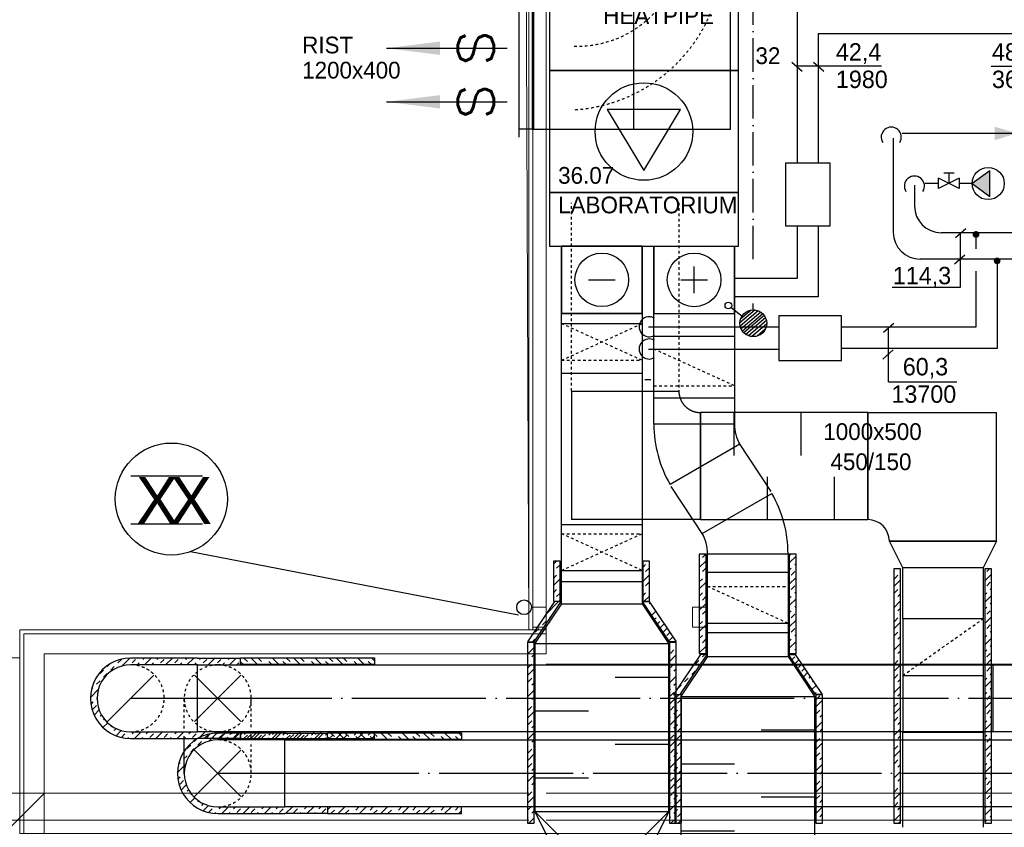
# Model space of a CAD drawing. Header units: millimetres. Extents: x 0 to 83727, y -867 to 61719.
# Tile 4 of 29: x 18242 to 25587, y 12304 to 18333. Entities that reach past the tile are written whole.
import ezdxf
from ezdxf.enums import TextEntityAlignment as Align

# ---------------------------------------------------------------- set-up
doc = ezdxf.new("R2010")
doc.units = ezdxf.units.MM
doc.header["$LTSCALE"] = 50
doc.header["$MEASUREMENT"] = 0
doc.header["$PDMODE"] = 1
for name, pattern in [('2V-CENT', [23, 20, -1.5, 0, -1.5]), ('V-GOMD', [0.8, 0.4, -0.4]), ('V-SPV', [7, 5, -1, 0, -1]), ('V-V', [2, 1, 1])]:
    doc.linetypes.add(name, pattern=pattern)
doc.layers.get('0').update_dxf_attribs({"linetype": 'CONTINUOUS'})
for name, color, linetype in [('20606A200D001$0$00-HEL3', 1, 'CONTINUOUS'), ('20606A200D001$0$A12-HEL1', 1, 'CONTINUOUS'), ('20606A200D001$0$A23-HEL2', 1, 'CONTINUOUS'), ('20606A200D001$0$A23-HEL3', 1, 'CONTINUOUS'), ('20606A200D001$0$A23-HEL4', 1, 'CONTINUOUS'), ('20606A200D001$0$A26-HEL1', 1, 'CONTINUOUS'), ('20606A200D001$0$A26-STI1', 1, 'CONTINUOUS'), ('20606A200D001$0$A29-HEL1', 1, 'CONTINUOUS'), ('20606A200D001$0$omriss', 1, 'CONTINUOUS'), ('V010', 1, 'CONTINUOUS'), ('V050', 1, 'CONTINUOUS'), ('V051', 1, 'CONTINUOUS'), ('V060-', 3, 'CONTINUOUS'), ('V061-', 1, 'CONTINUOUS'), ('V070-', 3, 'CONTINUOUS'), ('V071-', 1, 'CONTINUOUS'), ('V081-', 1, 'CONTINUOUS'), ('V090-', 2, 'CONTINUOUS'), ('V091', 1, 'CONTINUOUS'), ('V091-', 1, 'CONTINUOUS'), ('V100-', 6, 'CONTINUOUS'), ('V110', 1, 'CONTINUOUS'), ('V110-', 6, 'CONTINUOUS')]:
    doc.layers.add(name, color=color, linetype=linetype)
doc.styles.add('FISO', font='fiso')
doc.styles.add('ISO', font='ISO')
doc.styles.add('SIMPLEX', font='SIMPLEX')

# ---------------------------------------------------------------- blocks, each defined once
blk = doc.blocks.new('LD_P_A')
for p, q in [((1, 1), (0, 1)), ((0, 1), (0, 0)), ((1, 0), (1, 1)), ((0, 0), (1, 0))]:
    blk.add_line(p, q)
at = {"color": 1}
for p, q in [((0.2, 1), (0.2, 0.6)), ((0.6, 1), (0.6, 0.6)), ((0.4, 0), (0.4, 0.4)), ((0.8, 0), (0.8, 0.4))]:
    blk.add_line(p, q, dxfattribs=at)
blk = doc.blocks.new('TLCG90', base_point=(0, 5))
at = {"color": 1, "linetype": 'V-GOMD'}
for p, q in [((-0.346, 5.346), (0.346, 4.654)), ((-0.346, 4.654), (0.346, 5.346))]:
    blk.add_line(p, q, dxfattribs=at)
blk = doc.blocks.new('FLCG90', base_point=(0, 3))
at = {"color": 1, "linetype": 'V-GOMD'}
blk.add_line((-0.346, 2.654), (0.346, 3.346), dxfattribs=at)
blk = doc.blocks.new('CBOJ90_NB', base_point=(86107.402, 31352.24))
at = {"color": 0, "linetype": 'ByBlock'}
blk.add_line((86106.402, 31352.24), (86107.402, 31352.24), dxfattribs=at)
blk = doc.blocks.new('VAGG_P', base_point=(16250.5, 22586.5))
for p, q in [((16250, 22587.5), (16251, 22587.5)), ((16250, 22587.5), (16250, 22586.5)), ((16251, 22587.5), (16251, 22586.5))]:
    blk.add_line(p, q)
at = {"color": 6}
blk.add_line((16249.95, 22586.5), (16251.05, 22586.5), dxfattribs=at)
blk = doc.blocks.new('KCDIMF_1000X600X300')
at = {"color": 0, "linetype": 'ByBlock'}
for p, q in [((-150, -500), (-150, 500)), ((-150, 500), (150, 300)), ((150, 300), (150, -300)), ((150, -300), (-150, -500))]:
    blk.add_line(p, q, dxfattribs=at)
blk = doc.blocks.new('2CDIMF_1000X600X300')
for p in [(-150, 0), (150, 0)]:
    blk.add_point(p)
at = {"color": 0, "linetype": 'ByBlock'}
blk.add_blockref('KCDIMF_1000X600X300', (0, 0), dxfattribs=at)
at = {"style": 'FISO', "flags": 3}
blk.add_attdef('0', (0, 0), '', height=1, dxfattribs=at)
blk = doc.blocks.new('KRODIMF_1000X500X500')
at = {"color": 0, "linetype": 'ByBlock'}
for p, q in [((-250, -500), (-250, 500)), ((-250, 500), (250, 250)), ((250, 250), (250, -250)), ((250, -250), (-250, -500))]:
    blk.add_line(p, q, dxfattribs=at)
at = {"color": 1, "linetype": 'Continuous'}
for p in [(-250, 500), (-250, -500)]:
    blk.add_line(p, (250, 0), dxfattribs=at)
blk = doc.blocks.new('2RODIMF_1000X500X500')
for p in [(-250, 0), (250, 0)]:
    blk.add_point(p)
at = {"color": 0, "linetype": 'ByBlock'}
blk.add_blockref('KRODIMF_1000X500X500', (0, 0), dxfattribs=at)
at = {"style": 'FISO', "flags": 3}
blk.add_attdef('0', (0, 0), '', height=1, dxfattribs=at)
blk = doc.blocks.new('V400', base_point=(16229, 22597))
for p, q in [((16229, 22598), (16229, 22597)), ((16230, 22598), (16229, 22598)), ((16230, 22597), (16230, 22598)), ((16229, 22597), (16230, 22597))]:
    blk.add_line(p, q)
blk = doc.blocks.new('VUN')
at = {"color": 0}
blk.add_circle((0, 0), 0.5, dxfattribs=at)
blk = doc.blocks.new('C3A', base_point=(16246, 22590.5))
at = {"color": 0, "linetype": 'ByBlock'}
blk.add_line((16247, 22590.5), (16246, 22590.5), dxfattribs=at)
blk = doc.blocks.new('K3A', base_point=(16246, 22590.5))
at = {"color": 0, "linetype": 'ByBlock'}
for p, q in [((16246, 22591), (16247, 22591)), ((16247, 22591), (16247, 22590)), ((16247, 22590), (16246, 22590))]:
    blk.add_line(p, q, dxfattribs=at)
blk = doc.blocks.new('33A', base_point=(16246, 22590.5))
blk.add_point((16247, 22590.5))
at = {"color": 0, "linetype": 'ByBlock'}
blk.add_blockref('K3A', (16246, 22590.5), dxfattribs=at)
at = {"color": 1, "linetype": '2V-CENT'}
blk.add_blockref('C3A', (16246, 22590.5), dxfattribs=at)
at = {"style": 'SIMPLEX', "flags": 3}
blk.add_attdef('0', (16246, 22590.5), '', height=1, dxfattribs=at)
blk = doc.blocks.new('V420', base_point=(455, 404.5))
blk.add_line((455, 404.5), (464, 404.5))
blk.add_solid([(455, 404.5), (459, 405), (459, 404)])
blk = doc.blocks.new('V421', base_point=(455.5, 404.5))
at = {"rotation": 180}
blk.add_blockref('V420', (464.5, 404.5), dxfattribs=at)
blk = doc.blocks.new('V423', base_point=(16230, 22583))
blk.add_blockref('V421', (16230, 22583))
at = {"style": 'SIMPLEX'}
blk.add_text('s', height=4, rotation=270, dxfattribs=at).set_placement((16231, 22583), align=Align.CENTER)
blk = doc.blocks.new('KRBOJ45_N', base_point=(16242.5, 22609))
at = {"color": 0, "linetype": 'ByBlock'}
for p, q in [((16242.854, 22609.5), (16241.439, 22609.5)), ((16241.439, 22608.5), (16241.439, 22609.5)), ((16242.854, 22609.5), (16242.854, 22608.5)), ((16242.854, 22608.5), (16241.439, 22608.5))]:
    blk.add_line(p, q, dxfattribs=at)
at = {"color": 0, "linetype": 'V-GOMD'}
blk.add_line((16242.146, 22609.5), (16242.146, 22608.5), dxfattribs=at)
blk = doc.blocks.new('2RBOJ45_N', base_point=(16242.5, 22609))
blk.add_point((16241.439, 22609))
at = {"color": 0, "linetype": 'ByBlock'}
blk.add_blockref('KRBOJ45_N', (16242.5, 22609), dxfattribs=at)
at = {"style": 'ISO', "flags": 3}
blk.add_attdef('0', (16242.5, 22609), '', height=1, dxfattribs=at)
blk = doc.blocks.new('KBOJ30_P', base_point=(16231.268, 22619))
at = {"color": 0, "linetype": 'ByBlock'}
for p, q in [((16231, 22619.5), (16231, 22618.5)), ((16231.25, 22619.567), (16231.75, 22618.701))]:
    blk.add_line(p, q, dxfattribs=at)
for radius in [0.5, 1.5]:
    blk.add_arc((16231, 22620), radius, 270, 300, dxfattribs=at)
blk = doc.blocks.new('2BOJ30_P', base_point=(16231.268, 22619))
for p in [(16231.5, 22619.134), (16231, 22619)]:
    blk.add_point(p)
at = {"color": 0, "linetype": 'ByBlock'}
blk.add_blockref('KBOJ30_P', (16231.268, 22619), dxfattribs=at)
at = {"style": 'ISO', "flags": 3}
blk.add_attdef('0', (16231.268, 22619), '', height=1, dxfattribs=at)
blk = doc.blocks.new('KRBOJ90_P', base_point=(16233.5, 22600))
at = {"color": 0, "linetype": 'ByBlock'}
for p, q in [((16234, 22600.7), (16233, 22600.7)), ((16234, 22600.7), (16234, 22599.5)), ((16232.8, 22599.5), (16232.8, 22600.5)), ((16232.8, 22599.5), (16234, 22599.5))]:
    blk.add_line(p, q, dxfattribs=at)
blk.add_arc((16232.8, 22600.7), 0.2, 270, 360, dxfattribs=at)
blk = doc.blocks.new('2RBOJ90_P', base_point=(16233.5, 22600))
for p in [(16233.5, 22600.7), (16232.8, 22600)]:
    blk.add_point(p)
at = {"color": 0, "linetype": 'ByBlock'}
blk.add_blockref('KRBOJ90_P', (16233.5, 22600), dxfattribs=at)
at = {"style": 'ISO', "flags": 3}
blk.add_attdef('0', (16233.5, 22600), '', height=1, dxfattribs=at)
blk = doc.blocks.new('KCDIMF_800X600X200')
at = {"color": 0, "linetype": 'ByBlock'}
for p, q in [((-100, -400), (-100, 400)), ((-100, 400), (100, 300)), ((100, 300), (100, -300)), ((100, -300), (-100, -400))]:
    blk.add_line(p, q, dxfattribs=at)
blk = doc.blocks.new('2CDIMF_800X600X200')
for p in [(-100, 0), (100, 0)]:
    blk.add_point(p)
at = {"color": 0, "linetype": 'ByBlock'}
blk.add_blockref('KCDIMF_800X600X200', (0, 0), dxfattribs=at)
at = {"style": 'FISO', "flags": 3}
blk.add_attdef('0', (0, 0), '', height=1, dxfattribs=at)
blk = doc.blocks.new('V404', base_point=(16232, 22594))
at = {"color": 1}
blk.add_line((16231.8, 22594), (16232.2, 22594), dxfattribs=at)
blk.add_circle((16232, 22594), 0.4, dxfattribs=at)
blk = doc.blocks.new('V407', base_point=(16228, 22591))
at = {"color": 1}
for p, q in [((16228.32, 22591), (16227.82, 22591.3)), ((16227.82, 22591.3), (16227.82, 22590.7)), ((16227.82, 22590.7), (16228.32, 22591))]:
    blk.add_line(p, q, dxfattribs=at)
blk.add_circle((16228, 22591), 0.4, dxfattribs=at)
blk = doc.blocks.new('_V-12030')
at = {"color": 0}
for p, q in [((-0.3, 2.4), (-0.3, -2.4)), ((3, 0), (-0.3, 2.4)), ((-0.3, -2.4), (3, 0))]:
    blk.add_line(p, q, dxfattribs=at)
blk.add_circle((0, 0), 3, dxfattribs=at)
blk.add_solid([(3, 0), (-0.3, 2.4), (-0.3, -2.4)], dxfattribs=at)
at = {"layer": 'V010'}
for p in [(0, 0), (3, 0)]:
    blk.add_point(p, dxfattribs=at)
at = {"layer": 'V010', "style": 'ISO', "flags": 9}
for tag, p in [('LITT', (0, 18)), ('EXTTXT', (0, 14)), ('RUM', (0, 10)), ('ANTAL', (0, 6))]:
    blk.add_attdef(tag, text='', height=2.5, dxfattribs=at).set_placement(p, align=Align.MIDDLE)
blk = doc.blocks.new('*X176')
at = {"color": 0}
for p, q in [((22222.8, 14267.8), (22246.8, 14291.8)), ((22247.3, 14239.4), (22272.8, 14264.8)), ((22889.3, 14244.9), (22910.3, 14265.9)), ((22222.8, 14161.8), (22247.3, 14186.3)), ((22889.3, 14138.8), (22939.3, 14188.8)), ((22910.3, 14212.8), (22936.8, 14239.4)), ((22222.8, 14108.7), (22272.8, 14158.7)), ((22910.3, 14106.8), (22936.8, 14133.3)), ((22222.8, 14055.7), (22247.3, 14080.3)), ((22247.3, 14027.2), (22272.8, 14052.7)), ((22889.3, 14032.8), (22910.3, 14053.7)), ((22901.4, 13991.8), (22939.3, 14029.7)), ((22936.8, 14080.3), (22939.3, 14082.8)), ((22168.4, 13895.3), (22262.4, 13989.2)), ((22265, 13991.8), (22272.8, 13999.6)), ((22936.8, 13974.2), (22943.8, 13981.2)), ((22194.3, 13868.1), (22212.3, 13886.1)), ((22935.1, 13919.5), (22936.8, 13921.2)), ((22956.3, 13887.7), (22986.3, 13917.6)), ((22963.3, 13947.7), (22965, 13949.4)), ((22141.3, 13815.1), (22167.8, 13841.6)), ((22977.5, 13855.9), (22989.8, 13868.1)), ((22998.8, 13824.1), (23016.3, 13841.6)), ((23020, 13792.3), (23050, 13822.2)), ((22088.2, 13762.1), (22114.8, 13788.6)), ((23042.8, 13762.1), (23069.4, 13788.6)), ((23069.4, 13735.5), (23092.5, 13758.7)), ((22061.7, 13682.5), (22062.7, 13683.4)), ((22068.5, 13689.2), (22088.2, 13709)), ((23083.7, 13696.9), (23113.7, 13726.9)), ((23129.1, 13689.2), (23134.9, 13695.1)), ((22029.4, 13650.2), (22035.2, 13656)), ((22029.4, 13597.2), (22079.4, 13647.2)), ((22061.7, 13576.5), (22079.4, 13594.1)), ((23088.3, 13542.3), (23138.3, 13592.3)), ((23095.9, 13603), (23122.4, 13629.5)), ((22029.4, 13544.1), (22035.2, 13549.9)), ((22035.2, 13496.9), (22061.7, 13523.4)), ((23095.9, 13496.9), (23122.4, 13523.4)), ((22029.4, 13438.1), (22079.4, 13488.1)), ((23088.3, 13436.3), (23095.9, 13443.9)), ((23122.4, 13470.4), (23138.3, 13486.3)), ((22035.2, 13390.8), (22061.7, 13417.4)), ((22061.7, 13364.3), (22079.4, 13382)), ((23088.3, 13383.2), (23138.3, 13433.2)), ((23122.4, 13364.3), (23138.3, 13380.2)), ((22029.4, 13332), (22035.2, 13337.8)), ((22029.4, 13279), (22079.4, 13329)), ((23088.3, 13330.2), (23095.9, 13337.8)), ((23095.9, 13284.8), (23122.4, 13311.3)), ((22029.4, 13225.9), (22035.2, 13231.7)), ((22061.7, 13258.3), (22079.4, 13275.9)), ((23088.3, 13224.1), (23138.3, 13274.1)), ((22029.4, 13119.9), (22079.4, 13169.9)), ((22035.2, 13178.7), (22061.7, 13205.2)), ((23095.9, 13178.7), (23122.4, 13205.2)), ((23122.4, 13152.2), (23138.3, 13168.1)), ((22035.2, 13072.6), (22061.7, 13099.2)), ((23088.3, 13118.1), (23095.9, 13125.7)), ((23088.3, 13065), (23138.3, 13115)), ((22029.4, 13013.8), (22035.2, 13019.6)), ((22029.4, 12960.8), (22079.4, 13010.8)), ((22061.7, 13046.1), (22079.4, 13063.8)), ((23088.3, 13012), (23095.9, 13019.6)), ((23122.4, 13046.1), (23138.3, 13062)), ((22061.7, 12940.1), (22079.4, 12957.7)), ((23088.3, 12905.9), (23138.3, 12955.9)), ((23095.9, 12966.6), (23122.4, 12993.1)), ((22029.4, 12907.7), (22035.2, 12913.5)), ((22035.2, 12860.5), (22061.7, 12887)), ((23095.9, 12860.5), (23122.4, 12887)), ((22029.4, 12801.7), (22079.4, 12851.7)), ((22035.2, 12754.4), (22061.7, 12781)), ((23088.3, 12799.9), (23095.9, 12807.5)), ((23088.3, 12746.8), (23138.3, 12796.8)), ((23122.4, 12834), (23138.3, 12849.9)), ((22061.7, 12727.9), (22079.4, 12745.6)), ((23122.4, 12727.9), (23138.3, 12743.8)), ((22029.4, 12695.6), (22035.2, 12701.4)), ((22029.4, 12642.6), (22079.4, 12692.6)), ((22061.7, 12621.9), (22079.4, 12639.5)), ((23088.3, 12693.8), (23095.9, 12701.4)), ((23088.3, 12587.7), (23138.3, 12637.7)), ((23095.9, 12648.4), (23122.4, 12674.9)), ((22029.4, 12589.5), (22035.2, 12595.3)), ((22035.2, 12542.3), (22061.7, 12568.8)), ((23095.9, 12542.3), (23122.4, 12568.8)), ((22029.4, 12483.5), (22079.4, 12533.5)), ((23088.3, 12481.7), (23095.9, 12489.3)), ((23122.4, 12515.8), (23138.3, 12531.7)), ((22035.2, 12436.2), (22061.7, 12462.8)), ((22061.7, 12409.7), (22079.4, 12427.4)), ((23088.3, 12428.7), (23138.3, 12478.7)), ((23122.4, 12409.7), (23138.3, 12425.6)), ((22029.4, 12377.4), (22035.2, 12383.2)), ((22039.4, 12334.4), (22079.4, 12374.4)), ((23088.3, 12375.6), (23095.9, 12383.2)), ((23100.1, 12334.4), (23122.4, 12356.7))]:
    blk.add_line(p, q, dxfattribs=at)
blk = doc.blocks.new('*X177')
at = {"color": 0}
for p, q in [((23334.5, 14318.9), (23359.1, 14343.4)), ((23982.9, 14330.9), (23995.4, 14343.4)), ((23982.9, 14277.9), (24032.9, 14327.9)), ((23311.7, 14243.1), (23361.7, 14293.1)), ((24024, 14265.9), (24032.9, 14274.8)), ((23334.5, 14212.8), (23361, 14239.4)), ((23361, 14186.3), (23361.7, 14187)), ((23982.9, 14224.8), (23997.4, 14239.4)), ((23997.4, 14186.3), (24024, 14212.8)), ((23311.7, 14137), (23334.5, 14159.8)), ((23311.7, 14084), (23361.7, 14134)), ((23982.9, 14118.8), (24032.9, 14168.8)), ((23997.4, 14080.3), (24024, 14106.8)), ((23311.7, 14030.9), (23334.5, 14053.7)), ((23361, 14080.3), (23361.7, 14080.9)), ((24024, 14053.7), (24032.9, 14062.7)), ((23311.7, 13924.9), (23361.7, 13974.9)), ((23334.5, 14000.7), (23361, 14027.2)), ((23982.9, 14012.7), (23997.4, 14027.2)), ((23982.9, 13959.7), (24032.9, 14009.7)), ((24024, 13947.7), (24032.9, 13956.6)), ((23334.5, 13894.6), (23361, 13921.2)), ((23982.9, 13906.6), (23997.4, 13921.2)), ((23997.4, 13868.1), (24024, 13894.6)), ((23311.7, 13818.8), (23334.5, 13841.6)), ((23311.7, 13765.8), (23361.7, 13815.8)), ((23361, 13868.1), (23361.7, 13868.8)), ((23982.9, 13800.6), (24032.9, 13850.6)), ((23311.7, 13712.7), (23334.5, 13735.5)), ((23361, 13762.1), (23361.7, 13762.7)), ((23997.4, 13762.1), (24024, 13788.6)), ((24024, 13735.5), (24032.9, 13744.5)), ((23334.5, 13682.5), (23361, 13709)), ((23982.9, 13694.5), (23997.4, 13709)), ((23982.9, 13641.5), (24032.9, 13691.5)), ((23311.7, 13606.7), (23361.7, 13656.7)), ((23334.5, 13576.5), (23352.9, 13594.9)), ((23996.9, 13602.5), (23997.4, 13603)), ((24024, 13629.5), (24032.9, 13638.4)), ((23281.5, 13523.4), (23308, 13549.9)), ((24003.6, 13556.1), (24024, 13576.5)), ((24024.8, 13524.3), (24054.8, 13554.2)), ((24050.5, 13496.9), (24076, 13522.4)), ((23254.8, 13496.8), (23255, 13496.9)), ((23255, 13443.9), (23281.5, 13470.4)), ((24077, 13470.4), (24097.2, 13490.6)), ((24088.5, 13428.9), (24118.5, 13458.8)), ((23201.9, 13390.8), (23228.5, 13417.4)), ((24130, 13417.4), (24139.7, 13427.1)), ((24156.5, 13390.8), (24161, 13395.3)), ((23148.9, 13337.8), (23175.4, 13364.3)), ((24152.2, 13333.5), (24182.2, 13363.5)), ((24173.5, 13301.7), (24183.1, 13311.3)), ((23129.6, 13265.4), (23157.6, 13293.5)), ((23148.9, 13231.7), (23175.4, 13258.3)), ((24181, 13203.1), (24231, 13253.1)), ((24183.1, 13258.3), (24209.6, 13284.8)), ((23129.6, 13159.4), (23148.9, 13178.7)), ((23129.6, 13106.4), (23179.6, 13156.4)), ((23175.4, 13205.2), (23179.6, 13209.4)), ((24183.1, 13152.2), (24209.6, 13178.7)), ((23175.4, 13099.2), (23179.6, 13103.3)), ((24181, 13097.1), (24183.1, 13099.2)), ((24181, 13044), (24231, 13094)), ((24209.6, 13125.7), (24231, 13147.1)), ((23129.6, 13053.3), (23148.9, 13072.6)), ((23148.9, 13019.6), (23175.4, 13046.1)), ((24209.6, 13019.6), (24231, 13041)), ((23129.6, 12947.3), (23179.6, 12997.3)), ((23148.9, 12913.5), (23175.4, 12940.1)), ((24181, 12991), (24183.1, 12993.1)), ((24181, 12884.9), (24231, 12934.9)), ((24183.1, 12940.1), (24209.6, 12966.6)), ((23129.6, 12841.2), (23148.9, 12860.5)), ((23175.4, 12887), (23179.6, 12891.2)), ((24183.1, 12834), (24209.6, 12860.5)), ((23129.6, 12788.2), (23179.6, 12838.2)), ((23175.4, 12781), (23179.6, 12785.1)), ((24181, 12778.9), (24183.1, 12781)), ((24209.6, 12807.5), (24231, 12828.9)), ((23129.6, 12735.1), (23148.9, 12754.4)), ((23148.9, 12701.4), (23175.4, 12727.9)), ((24181, 12725.8), (24231, 12775.8)), ((24209.6, 12701.4), (24231, 12722.8)), ((23129.6, 12629.1), (23179.6, 12679.1)), ((24181, 12672.8), (24183.1, 12674.9)), ((24183.1, 12621.9), (24209.6, 12648.4)), ((23148.9, 12595.3), (23175.4, 12621.9)), ((23175.4, 12568.8), (23179.6, 12573)), ((24181, 12566.7), (24231, 12616.7)), ((23129.6, 12523), (23148.9, 12542.3)), ((23129.6, 12470), (23179.6, 12520)), ((24183.1, 12515.8), (24209.6, 12542.3)), ((24209.6, 12489.3), (24231, 12510.7)), ((23129.6, 12416.9), (23148.9, 12436.2)), ((23175.4, 12462.8), (23179.6, 12466.9)), ((24181, 12460.7), (24183.1, 12462.8)), ((24181, 12407.6), (24231, 12457.6)), ((23148.9, 12383.2), (23175.4, 12409.7)), ((23153.1, 12334.4), (23179.6, 12360.9)), ((24181, 12354.6), (24183.1, 12356.7)), ((24209.6, 12383.2), (24231, 12404.6))]:
    blk.add_line(p, q, dxfattribs=at)
blk = doc.blocks.new('*X178')
at = {"color": 0}
for p, q in [((24762.6, 14209), (24766.4, 14212.8)), ((24766.4, 14159.8), (24792.9, 14186.3)), ((25440.8, 14144.7), (25490.8, 14194.7)), ((25455.8, 14212.8), (25477.5, 14234.5)), ((24762.6, 14103), (24812.6, 14153)), ((25455.8, 14106.8), (25482.4, 14133.3)), ((24766.4, 14053.7), (24792.9, 14080.3)), ((24792.9, 14027.2), (24812.6, 14046.9)), ((25440.8, 14038.7), (25455.8, 14053.7)), ((25440.8, 13985.6), (25490.8, 14035.6)), ((25482.4, 14080.3), (25490.8, 14088.7)), ((24762.6, 13996.9), (24766.4, 14000.7)), ((24762.6, 13943.9), (24812.6, 13993.9)), ((25482.4, 13974.2), (25490.8, 13982.6)), ((24762.6, 13890.8), (24766.4, 13894.6)), ((24792.9, 13921.2), (24812.6, 13940.8)), ((25440.8, 13932.6), (25455.8, 13947.7)), ((25455.8, 13894.6), (25482.4, 13921.2)), ((24762.6, 13784.8), (24812.6, 13834.8)), ((24766.4, 13841.6), (24792.9, 13868.1)), ((25440.8, 13826.6), (25490.8, 13876.6)), ((25455.8, 13788.6), (25482.4, 13815.1)), ((24766.4, 13735.5), (24792.9, 13762.1)), ((25440.8, 13720.5), (25455.8, 13735.5)), ((25482.4, 13762.1), (25490.8, 13770.5)), ((24762.6, 13678.7), (24766.4, 13682.5)), ((24762.6, 13625.7), (24812.6, 13675.7)), ((24792.9, 13709), (24812.6, 13728.7)), ((25440.8, 13667.5), (25490.8, 13717.5)), ((25482.4, 13656), (25490.8, 13664.4)), ((24792.9, 13603), (24812.6, 13622.6)), ((25440.8, 13614.4), (25455.8, 13629.5)), ((25455.8, 13576.5), (25482.4, 13603)), ((24762.6, 13572.6), (24766.4, 13576.5)), ((24762.6, 13466.6), (24812.6, 13516.6)), ((24766.4, 13523.4), (24792.9, 13549.9)), ((25440.8, 13508.4), (25490.8, 13558.4)), ((24766.4, 13417.4), (24792.9, 13443.9)), ((25455.8, 13470.4), (25482.4, 13496.9)), ((25482.4, 13443.9), (25490.8, 13452.3)), ((24792.9, 13390.8), (24812.6, 13410.5)), ((25440.8, 13402.3), (25455.8, 13417.4)), ((25440.8, 13349.3), (25490.8, 13399.3)), ((24762.6, 13360.5), (24766.4, 13364.3)), ((24762.6, 13307.5), (24812.6, 13357.5)), ((24792.9, 13284.8), (24812.6, 13304.4)), ((25440.8, 13296.2), (25455.8, 13311.3)), ((25482.4, 13337.8), (25490.8, 13346.2)), ((24762.6, 13254.4), (24766.4, 13258.3)), ((24766.4, 13205.2), (24792.9, 13231.7)), ((25440.8, 13190.2), (25490.8, 13240.2)), ((25455.8, 13258.3), (25482.4, 13284.8)), ((24762.6, 13148.4), (24812.6, 13198.4)), ((25455.8, 13152.2), (25482.4, 13178.7)), ((24766.4, 13099.2), (24792.9, 13125.7)), ((24792.9, 13072.6), (24812.6, 13092.3)), ((25440.8, 13084.1), (25455.8, 13099.2)), ((25440.8, 13031.1), (25490.8, 13081.1)), ((25482.4, 13125.7), (25490.8, 13134.1)), ((24762.6, 13042.3), (24766.4, 13046.1)), ((24762.6, 12989.3), (24812.6, 13039.3)), ((25482.4, 13019.6), (25490.8, 13028)), ((24762.6, 12936.2), (24766.4, 12940.1)), ((24792.9, 12966.6), (24812.6, 12986.2)), ((25440.8, 12978), (25455.8, 12993.1)), ((25455.8, 12940.1), (25482.4, 12966.6)), ((24762.6, 12830.2), (24812.6, 12880.2)), ((24766.4, 12887), (24792.9, 12913.5)), ((25440.8, 12872), (25490.8, 12922)), ((25455.8, 12834), (25482.4, 12860.5)), ((24766.4, 12781), (24792.9, 12807.5)), ((25440.8, 12765.9), (25455.8, 12781)), ((25482.4, 12807.5), (25490.8, 12815.9)), ((24762.6, 12724.1), (24766.4, 12727.9)), ((24762.6, 12671.1), (24812.6, 12721.1)), ((24792.9, 12754.4), (24812.6, 12774.1)), ((25440.8, 12712.9), (25490.8, 12762.9)), ((25482.4, 12701.4), (25490.8, 12709.8)), ((24792.9, 12648.4), (24812.6, 12668)), ((25440.8, 12659.8), (25455.8, 12674.9)), ((25455.8, 12621.9), (25482.4, 12648.4)), ((24762.6, 12618), (24766.4, 12621.9)), ((24762.6, 12512), (24812.6, 12562)), ((24766.4, 12568.8), (24792.9, 12595.3)), ((25440.8, 12553.8), (25490.8, 12603.8)), ((24766.4, 12462.8), (24792.9, 12489.3)), ((25455.8, 12515.8), (25482.4, 12542.3)), ((25482.4, 12489.3), (25490.8, 12497.7)), ((24792.9, 12436.2), (24812.6, 12455.9)), ((25440.8, 12447.7), (25455.8, 12462.8)), ((25440.8, 12394.7), (25490.8, 12444.7)), ((24762.6, 12405.9), (24766.4, 12409.7)), ((24762.6, 12352.9), (24812.6, 12402.9)), ((24797.3, 12334.5), (24812.6, 12349.8)), ((25440.8, 12341.6), (25455.8, 12356.7)), ((25482.4, 12383.2), (25490.8, 12391.6))]:
    blk.add_line(p, q, dxfattribs=at)
blk = doc.blocks.new('*X173')
at = {"color": 0}
for p, q in [((26702.1, 11693.8), (26728.6, 11720.3)), ((26739.4, 11678), (26755.2, 11693.8)), ((26781.7, 11720.3), (26790.1, 11728.8)), ((26792.4, 11678), (26843.2, 11728.8)), ((26845.4, 11678), (26861.2, 11693.8)), ((26887.7, 11720.3), (26896.2, 11728.8)), ((26914.3, 11693.8), (26940.8, 11720.3)), ((26951.5, 11678), (27002.3, 11728.8)), ((27020.3, 11693.8), (27046.8, 11720.3)), ((27057.6, 11678), (27073.4, 11693.8)), ((27099.9, 11720.3), (27107.6, 11728)), ((27110.6, 11678), (27160.6, 11728)), ((27163.6, 11678), (27179.4, 11693.8)), ((27205.9, 11720.3), (27213.6, 11728)), ((27232.4, 11693.8), (27259, 11720.3)), ((27269.7, 11678), (27319.7, 11728)), ((27338.5, 11693.8), (27365, 11720.3)), ((27375.8, 11678), (27391.5, 11693.8)), ((27418.1, 11720.3), (27425.8, 11728)), ((27428.8, 11678), (27478.8, 11728)), ((27481.8, 11678), (27497.6, 11693.8)), ((27524.1, 11720.3), (27531, 11727.1)), ((27550.6, 11693.8), (27576.9, 11720.1)), ((27578, 11668.1), (27617.4, 11707.5)), ((27616.4, 11653.4), (27630.2, 11667.3)), ((27650, 11634), (27656.7, 11640.7)), ((27679.3, 11610.3), (27714.7, 11645.7)), ((27683.2, 11667.3), (27685.8, 11669.9)), ((27736.3, 11614.2), (27740.3, 11618.2)), ((27704.7, 11582.7), (27709.7, 11587.7)), ((27726, 11550.9), (27736.3, 11561.2)), ((27742.8, 11514.7), (27781.1, 11553)), ((27762.8, 11481.6), (27789.3, 11508.2)), ((27789.3, 11455.1), (27805.2, 11471)), ((27749.5, 11362.3), (27808.2, 11421)), ((27758.3, 11424.1), (27762.8, 11428.6)), ((27736.3, 11296), (27762.8, 11322.5)), ((27789.3, 11349.1), (27800.6, 11360.4)), ((27683.2, 11243), (27709.7, 11269.5)), ((27709.7, 11216.5), (27736.3, 11243)), ((27762.8, 11269.5), (27763.5, 11270.2)), ((26702.1, 11163.4), (26716.7, 11178)), ((26720.5, 11128.8), (26769.7, 11178)), ((26808.2, 11163.4), (26822.7, 11178)), ((26879.6, 11128.8), (26928.8, 11178)), ((27020.3, 11163.4), (27034.9, 11178)), ((27037.9, 11128), (27087.9, 11178)), ((27126.4, 11163.4), (27140.9, 11178)), ((27197, 11128), (27247, 11178)), ((27338.5, 11163.4), (27353.1, 11178)), ((27356.1, 11128), (27406.1, 11178)), ((27444.6, 11163.4), (27459.1, 11178)), ((27515.3, 11128.1), (27574, 11186.8)), ((27630.2, 11190), (27656.7, 11216.5)), ((27666.1, 11172.9), (27683.2, 11190)), ((26773.5, 11128.8), (26781.7, 11136.9)), ((26834.7, 11136.9), (26861.2, 11163.4)), ((26940.8, 11136.9), (26967.3, 11163.4)), ((26985.6, 11128.8), (26993.8, 11136.9)), ((27090.9, 11128), (27099.9, 11136.9)), ((27152.9, 11136.9), (27179.4, 11163.4)), ((27259, 11136.9), (27285.5, 11163.4)), ((27303.1, 11128), (27312, 11136.9)), ((27409.1, 11128), (27418.1, 11136.9)), ((27471.1, 11136.9), (27497.6, 11163.4)), ((27577.2, 11136.9), (27603.7, 11163.4))]:
    blk.add_line(p, q, dxfattribs=at)
blk = doc.blocks.new('*X179')
at = {"color": 0}
for p, q in [((19888.5, 12994.2), (19910.5, 13016.2)), ((19966.6, 12966.2), (20016.6, 13016.2)), ((20099.5, 12993.1), (20122.6, 13016.2)), ((20125.7, 12966.2), (20175.7, 13016.2)), ((20205.6, 12993.1), (20228.7, 13016.2)), ((20284.8, 12966.2), (20334.8, 13016.2)), ((20417.7, 12993.1), (20440.8, 13016.2)), ((20443.9, 12966.2), (20493.9, 13016.2)), ((20523.8, 12993.1), (20546.9, 13016.2)), ((20603, 12966.2), (20653, 13016.2)), ((20735.9, 12993.1), (20759, 13016.2)), ((20762.1, 12966.2), (20812.1, 13016.2)), ((20842, 12993.1), (20865.1, 13016.2)), ((19913.9, 12966.6), (19940.4, 12993.1)), ((20020, 12966.6), (20046.5, 12993.1)), ((20072.6, 12966.2), (20073, 12966.6)), ((20178.7, 12966.2), (20179.1, 12966.6)), ((20232.1, 12966.6), (20258.6, 12993.1)), ((20338.2, 12966.6), (20364.7, 12993.1)), ((20390.8, 12966.2), (20391.2, 12966.6)), ((20496.9, 12966.2), (20497.3, 12966.6)), ((20550.3, 12966.6), (20576.8, 12993.1)), ((20656.4, 12966.6), (20682.9, 12993.1)), ((20709, 12966.2), (20709.4, 12966.6)), ((20815.1, 12966.2), (20815.5, 12966.6)), ((20868.5, 12966.6), (20888.5, 12986.6))]:
    blk.add_line(p, q, dxfattribs=at)
blk = doc.blocks.new('_V-12006')
at = {"color": 0}
for p, q in [((-1.6, 3.2), (1.6, 3.2)), ((0, 3.2), (0, 0)), ((-3.2, -1.6), (3.2, 1.6)), ((-3.2, 1.6), (3.2, -1.6)), ((-3.2, 1.6), (-3.2, -1.6)), ((3.2, -1.6), (3.2, 1.6))]:
    blk.add_line(p, q, dxfattribs=at)
for p in [(3.2, 1.6), (-3.2, -1.6)]:
    blk.add_point(p)
at = {"style": 'ISO', "flags": 9}
for tag, p in [('LITT', (0, 18.2)), ('EXTTXT', (0, 14.2)), ('RUM', (0, 10.2)), ('ANTAL', (0, 6.2))]:
    blk.add_attdef(tag, text='', height=2.5, dxfattribs=at).set_placement(p, align=Align.MIDDLE)
blk = doc.blocks.new('20606A200D001')
at = {"layer": '20606A200D001$0$00-HEL3', "color": 7, "linetype": 'Continuous', "lineweight": 0}
for points in [[(32179, 13843.6), (36105, 13843.6)], [(32209, 13813.6), (36105, 13813.6)], [(32359, 13663.6), (36105, 13663.6)]]:
    blk.add_lwpolyline(points, dxfattribs=at)
at = {"layer": '20606A200D001$0$A12-HEL1', "color": 7, "linetype": 'Continuous', "lineweight": 0}
for points in [[(35975, 12623.6), (27362.9, 12623.6)], [(55075, 12623.6), (36105, 12623.6)], [(35975, 12423.6), (27562.9, 12423.6)], [(55075, 12423.6), (36105, 12423.6)]]:
    blk.add_lwpolyline(points, dxfattribs=at)
at = {"layer": '20606A200D001$0$A23-HEL2', "color": 7, "linetype": 'Continuous', "lineweight": 0}
blk.add_lwpolyline([(36005, 21103.6), (36005, 13843.6)], dxfattribs=at)
at = {"layer": '20606A200D001$0$A23-HEL3', "color": 7, "linetype": 'Continuous', "lineweight": 0}
for points in [[(35975, 21153.6), (35975, 13843.6)], [(36105, 13663.6), (36105, 20953.6)], [(32179, 12323.6), (32179, 13843.6)], [(32209, 12323.6), (32209, 13813.6)], [(32359, 12323.6), (32359, 13663.6)]]:
    blk.add_lwpolyline(points, dxfattribs=at)
at = {"layer": '20606A200D001$0$A23-HEL4', "color": 7, "linetype": 'Continuous', "lineweight": 0}
for points in [[(36005, 14013.6), (36005, 13863.6), (36105, 13863.6), (36105, 14013.6)], [(37196.9, 14013.6), (37196.9, 13863.6), (37296.9, 13863.6), (37296.9, 14013.6)]]:
    blk.add_lwpolyline(points, close=True, dxfattribs=at)
at = {"layer": '20606A200D001$0$A26-HEL1', "color": 7, "linetype": 'Continuous', "lineweight": 0}
blk.add_lwpolyline([(32179, 13634.6), (26627.1, 13634.6)], dxfattribs=at)
at = {"layer": '20606A200D001$0$A26-STI1', "color": 7, "linetype": 'Continuous', "lineweight": 0}
blk.add_lwpolyline([(27362.9, 7623.6), (32362.9, 12623.6)], dxfattribs=at)
at = {"layer": '20606A200D001$0$A29-HEL1', "color": 7, "linetype": 'Continuous', "lineweight": 0}
blk.add_lwpolyline([(55075, 13587.3), (36105, 13587.3)], dxfattribs=at)
at = {"layer": '20606A200D001$0$omriss', "color": 7, "linetype": 'Continuous', "lineweight": 0}
blk.add_lwpolyline([(63868.1, 21033.6), (55205, 21033.6), (55205, 12323.6), (32179, 12323.6), (32179, 13843.6), (35975, 13843.6), (35945, 21333.6), (63868.1, 21333.6), (64182.9, 50128.7), (72597.5, 50024.4), (72562.9, 47188.4), (70002, 47265.1), (69726.8, 18635.1), (63841.7, 18673.6)], close=True, dxfattribs=at)

msp = doc.modelspace()

# ---------------------------------------------------------------- linework, layer by layer
at = {"layer": 'V060-', "color": 1, "linetype": 'V-GOMD'}
for p, q in [((22359.3, 15561.75), (22359.3, 16967.01)), ((23159.3, 16967.01), (23159.3, 15561.75)), ((22884.21, 15790.56), (22284.21, 16064.54)), ((22284.21, 15790.56), (22884.21, 16064.54)), ((23572.99, 15600.56), (22972.99, 15874.54)), ((22284.21, 14222.02), (22884.21, 14496)), ((22884.21, 14222.02), (22284.21, 14496)), ((23973.39, 13827.65), (23373.39, 14101.63)), ((24829.36, 13437.57), (25429.36, 13861.83)), ((19469.33, 13042.71), (19469.33, 13267)), ((19969.33, 13051.36), (19969.33, 13267)), ((19969.33, 12706.99), (19969.33, 12921.6))]:
    msp.add_line(p, q, dxfattribs=at)
at = {"layer": 'V060-', "linetype": 'Continuous'}
for p, q in [((22284.21, 15551.04), (22284.21, 16641)), ((22884.21, 16641), (22884.21, 15551.04)), ((22972.86, 15313.84), (22972.86, 16641)), ((23572.86, 16641), (23572.86, 15313.84)), ((22905.71, 15647.04), (22950.01, 15647.05)), ((22284.21, 13973.37), (22284.21, 15551.04)), ((22884.21, 15551.04), (22884.21, 13973.37)), ((23604.34, 15178), (23844.1, 14811.27)), ((23341.91, 14482.95), (23102.15, 14849.68)), ((23373.39, 13579), (23373.39, 14347.11)), ((23973.39, 14347.11), (23973.39, 13579)), ((24829.36, 13861.73), (24829.23, 14240.9)), ((25429.23, 14241.1), (25429.36, 13861.93)), ((19570.06, 13517.42), (28302.37, 13517.42)), ((28302.37, 13017.42), (19570.06, 13017.42)), ((24829.36, 12304.24), (24829.36, 13013.3)), ((25429.36, 13013.3), (25429.36, 12304.24)), ((20219.92, 12957.41), (30043.76, 12957.41)), ((30043.76, 12457.41), (20219.92, 12457.41))]:
    msp.add_line(p, q, dxfattribs=at)
at = {"layer": 'V060-'}
for p, q in [((22284.21, 16141), (22884.21, 16141)), ((22284.21, 16064.54), (22884.21, 16064.54)), ((22972.99, 15970.12), (23572.99, 15970.12)), ((22972.99, 15874.54), (23572.99, 15874.54)), ((22284.21, 15694.99), (22884.21, 15694.99)), ((22972.99, 15511.36), (23572.99, 15511.36)), ((22284.21, 14566.09), (22884.21, 14566.09)), ((22284.21, 14222.02), (22884.21, 14222.02)), ((23373.39, 14209.94), (23973.39, 14209.94)), ((22284.21, 14139.19), (22884.21, 14139.19)), ((23373.39, 13827.65), (23973.39, 13827.65)), ((23373.39, 13757.56), (23973.39, 13757.56)), ((25504.77, 13017.42), (25504.77, 13517.42)), ((19469.33, 12706.99), (19469.33, 12985.04)), ((19969.33, 12973.5), (19969.33, 12999.46))]:
    msp.add_line(p, q, dxfattribs=at)
at = {"layer": 'V060-', "linetype": 'V-GOMD'}
for p, q in [((22284.21, 15790.56), (22884.21, 15790.56)), ((22972.99, 15600.56), (23572.99, 15600.56)), ((22284.21, 14496), (22884.21, 14496)), ((23373.39, 14101.63), (23973.39, 14101.63))]:
    msp.add_line(p, q, dxfattribs=at)
at = {"layer": 'V060-', "color": 1}
for p, q in [((19569.47, 13567), (19069.47, 13567)), ((19888.48, 13516.22), (19888.48, 13566.22)), ((20219.33, 13006.99), (19719.33, 13006.99)), ((19888.48, 12966.22), (19888.48, 13017)), ((20538.34, 12956.22), (20538.34, 13006.22)), ((19069.47, 12967), (19569.47, 12967)), ((19719.33, 12406.99), (20219.33, 12406.99))]:
    msp.add_line(p, q, dxfattribs=at)
at = {"layer": 'V060-', "linetype": 'ByBlock'}
for p, q in [((19569.47, 13517), (19069.47, 13517)), ((19569.47, 13017), (19569.47, 13517)), ((19069.47, 13017), (19569.47, 13017)), ((20219.33, 12956.99), (19719.33, 12956.99)), ((20219.33, 12456.99), (20219.33, 12956.99)), ((19719.33, 12456.99), (20219.33, 12456.99))]:
    msp.add_line(p, q, dxfattribs=at)
at = {"layer": 'V060-', "color": 1, "linetype": 'Continuous'}
for p, q in [((19569.06, 13566.22), (19888.48, 13566.22)), ((20218.92, 13006.22), (20538.34, 13006.22)), ((19888.48, 12966.22), (19569.06, 12966.22)), ((20538.34, 12406.22), (20218.92, 12406.22))]:
    msp.add_line(p, q, dxfattribs=at)
at = {"layer": 'V060-', "color": 1, "linetype": '2V-CENT'}
for p, q in [((19570.06, 13267.42), (28302.37, 13267.42)), ((20219.92, 12707.41), (30043.76, 12707.41))]:
    msp.add_line(p, q, dxfattribs=at)
at = {"layer": 'V060-', "color": 1}
for points in [[(23311.7, 13602.46), (23361.7, 13602.46), (23361.7, 14343.44), (23311.7, 14343.44)], [(23982.89, 13602.46), (24032.89, 13602.46), (24032.89, 14343.44), (23982.89, 14343.44)], [(22222.78, 13991.83), (22272.78, 13991.83), (22272.78, 14291.83), (22222.78, 14291.83)], [(22889.27, 13991.83), (22939.27, 13991.83), (22939.27, 14291.83), (22889.27, 14291.83)], [(24762.59, 12334.55), (24812.59, 12334.55), (24812.59, 14234.55), (24762.59, 14234.55)], [(25440.78, 12334.55), (25490.78, 12334.55), (25490.78, 14234.55), (25440.78, 14234.55)], [(22030.81, 13689.25), (22080.81, 13689.25), (22281.19, 13989.25), (22231.19, 13989.25)], [(23138.82, 13689.25), (23088.82, 13689.25), (22888.44, 13989.25), (22938.44, 13989.25)], [(22029.4, 12334.41), (22079.4, 12334.41), (22079.4, 13683.44), (22029.4, 13683.44)], [(23088.29, 12334.41), (23138.29, 12334.41), (23138.29, 13683.44), (23088.29, 13683.44)], [(23119.99, 13294.87), (23169.99, 13294.87), (23370.37, 13594.87), (23320.37, 13594.87)], [(24228, 13294.87), (24178, 13294.87), (23977.62, 13594.87), (24027.62, 13594.87)], [(19888.48, 13568.62), (20888.48, 13568.62), (20888.48, 13518.62), (19888.48, 13518.62)], [(23129.59, 12334.41), (23179.59, 12334.41), (23179.59, 13293.47), (23129.59, 13293.47)], [(24180.97, 12334.41), (24230.97, 12334.41), (24230.97, 13293.47), (24180.97, 13293.47)], [(19888.48, 12966.22), (20888.48, 12966.22), (20888.48, 13016.22), (19888.48, 13016.22)], [(20538.34, 13008.61), (21538.34, 13008.61), (21538.34, 12958.61), (20538.34, 12958.61)], [(20538.34, 12406.22), (21538.34, 12406.22), (21538.34, 12456.22), (20538.34, 12456.22)]]:
    msp.add_lwpolyline(points, close=True, dxfattribs=at)
at = {"layer": 'V060-', "color": 1, "linetype": 'V-GOMD'}
for centre, radius, start, end in [((22402.48, 18924.56), 788.59, 268.267619, 337.135749), ((22304.35, 18843.76), 1185.15, 273.927383, 348.687126), ((19719.33, 13267), 250, 89.99993, 269.99993), ((19719.33, 13267), 250, 269.99993, 449.99993)]:
    msp.add_arc(centre, radius, start, end, dxfattribs=at)
at = {"layer": 'V060-', "color": 1}
for centre in [(19069.47, 13267), (19719.33, 12706.99)]:
    msp.add_arc(centre, 300, 89.99993, 269.99993, dxfattribs=at)
at = {"layer": 'V060-', "linetype": 'ByBlock'}
for centre in [(19069.47, 13267), (19719.33, 12706.99)]:
    msp.add_arc(centre, 250, 89.99993, 269.99993, dxfattribs=at)
at = {"layer": 'V060-', "linetype": 'V-GOMD'}
for centre in [(19069.47, 13267), (19719.33, 12706.99)]:
    msp.add_arc(centre, 250, 269.99993, 449.99993, dxfattribs=at)
at = {"layer": 'V070-'}
for p, q in [((23545, 17517), (23545, 18883.42)), ((22820.85, 18717), (22820.85, 17517)), ((22064.27, 17517), (23545, 17517))]:
    msp.add_line(p, q, dxfattribs=at)
at = {"layer": 'V081-', "color": 1}
for p, q in [((24001.85, 18016.86), (24078.65, 17948.62)), ((24163.98, 18016.86), (24240.78, 17948.62)), ((24671.7, 17987.01), (24040.25, 17987.01)), ((25487.87, 17987.01), (26119.32, 17987.01)), ((25298.94, 16772.66), (25222.14, 16704.43)), ((25259.6, 16336.86), (25259.6, 16743.29)), ((25293.2, 16575.37), (25216.41, 16507.14)), ((24749.53, 16336.86), (25259.6, 16336.86)), ((24762.99, 16065.18), (24686.19, 15996.94)), ((24723.66, 15629.37), (24723.66, 16035.81)), ((24757.26, 15867.89), (24680.46, 15799.65)), ((24723.66, 15629.37), (25233.73, 15629.37))]:
    msp.add_line(p, q, dxfattribs=at)
at = {"layer": 'V090-', "linetype": 'V-SPV'}
for p, q in [((23712.6, 16544.43), (23712.6, 19001.75)), ((23628.7, 16119.68), (23548.61, 16183.47)), ((23712.6, 16170.5), (23712.6, 16213.65))]:
    msp.add_line(p, q, dxfattribs=at)
at = {"layer": 'V090-', "color": 1}
for p, q in [((23728.07, 16166.38), (23614.67, 16070.29)), ((23751.38, 16160.16), (23616.77, 16046.1)), ((23698.14, 16166.08), (23620.28, 16100.1)), ((23769.76, 16150.44), (23623.44, 16026.46)), ((23785.49, 16137.27), (23633.61, 16008.57)), ((23796.37, 16124.3), (23644.48, 15995.6)), ((23805.41, 16108.15), (23658.51, 15983.67)), ((23812.15, 16087.09), (23678.51, 15973.86)), ((23813.9, 16060.92), (23704.11, 15967.89)), ((23803.27, 16022.08), (23743.05, 15971.05))]:
    msp.add_line(p, q, dxfattribs=at)
msp.add_circle((23714.11, 16067.36), 100, dxfattribs=at)
at = {"layer": 'V091', "color": 3}
for p, q in [((19071.28, 14926.97), (19606.11, 14926.97)), ((19071.28, 14569.12), (19606.11, 14569.12))]:
    msp.add_line(p, q, dxfattribs=at)
at = {"layer": 'V091'}
msp.add_line((19516.98, 14363.49), (21961.76, 13890), dxfattribs=at)
at = {"layer": 'V091', "color": 1}
msp.add_circle((19373.24, 14755.04), 418.02, dxfattribs=at)
at = {"layer": 'V100-', "color": 1}
for p, q in [((23954.66, 17262.07), (23954.66, 16795.33)), ((24287.22, 17262.07), (23954.66, 17262.07)), ((24287.22, 16795.33), (24287.22, 17262.07)), ((23954.66, 16795.33), (24287.22, 16795.33)), ((24371.94, 16122.38), (23905.2, 16122.38)), ((23905.2, 16122.38), (23905.2, 15789.81)), ((24371.94, 15789.81), (24371.94, 16122.38)), ((23905.2, 15789.81), (24371.94, 15789.81))]:
    msp.add_line(p, q, dxfattribs=at)
at = {"layer": 'V100-', "linetype": 'V-V'}
msp.add_line((23597.54, 16401.56), (23573.52, 16401.56), dxfattribs=at)
at = {"layer": 'V100-', "color": 1, "const_width": 24.75}
for points in [[(25362.91, 16730.18, 1), (25388.16, 16730.18, 1)], [(25520.79, 16532.9, 1), (25546.04, 16532.9, 1)]]:
    msp.add_lwpolyline(points, format="xyb", close=True, dxfattribs=at)
at = {"layer": 'V100-', "color": 1}
for centre in [(24743.45, 17456.39), (24916.51, 17091.36)]:
    msp.add_arc(centre, 75, 327.891597, 572.108403, dxfattribs=at)
at = {"layer": 'V110'}
msp.add_solid([(25680.91, 17484.38), (25515.67, 17434.38), (25515.67, 17534.38)], dxfattribs=at)
at = {"layer": 'V110-', "linetype": 'V-V'}
for p, q in [((24041.48, 18405.35), (24041.48, 17262.07)), ((30348.57, 18227.79), (24199.36, 18227.79)), ((24199.36, 18227.79), (24199.36, 17262.07)), ((26339.63, 17484.38), (24823.77, 17484.38)), ((24758.66, 17450.06), (24758.66, 16745.52)), ((24916.54, 17097.39), (24916.54, 16942.81)), ((25097.77, 17109.96), (24997.64, 17109.96)), ((25346.27, 17109.96), (25251.37, 17109.96)), ((24041.48, 16795.49), (24041.48, 16401.04)), ((24199.36, 16795.49), (24199.36, 16263.46)), ((31336.84, 16742.81), (25116.54, 16742.81)), ((25375.54, 16742.81), (25375.54, 16623.92)), ((31178.97, 16545.52), (24958.66, 16545.52)), ((25533.41, 16545.52), (25533.41, 15879.49)), ((25375.54, 16456.65), (25375.54, 16037.36)), ((24041.48, 16401.04), (23573.52, 16401.04)), ((24199.36, 16263.46), (23573.52, 16263.46)), ((23906.23, 16037.36), (22931.68, 16037.36)), ((25375.54, 16037.36), (24371.94, 16037.36)), ((23906.23, 15871.62), (22931.68, 15871.62)), ((25533.41, 15879.49), (24371.94, 15879.49))]:
    msp.add_line(p, q, dxfattribs=at)
for centre in [(25116.54, 16942.81), (24958.66, 16745.52)]:
    msp.add_arc(centre, 200, 180, 270, dxfattribs=at)
at = {"layer": 'V110-', "color": 1}
for centre in [(22937.81, 16040.71), (22937.81, 15875.14)]:
    msp.add_arc(centre, 75, 57.891597, 302.108403, dxfattribs=at)

# ---------------------------------------------------------------- block references
at = {"layer": 'V050'}
for name, p, xscale, yscale, zscale, rotation in [('V400', (22193.14, 18703.54), 750, 1410, 750, 270), ('V400', (22193.14, 17953.54), 910, 1410, 910, 270), ('V407', (22898.14, 17498.54), 910, 910, 910, 270), ('V400', (22193.14, 17043.54), 400, 1410, 400, 270), ('V400', (22884.21, 16141.53), 500, 600, 500, 90), ('V400', (23572.86, 16141), 500, 600, 500, 90), ('V404', (23272.86, 16391), 500, 500, 500, 90), ('LD_P_A', (23084.82, 12423.44), 1250, 1000, 1250, 90), ('LD_P_A', (24174, 12029.06), 1250, 1000, 1250, 90)]:
    msp.add_blockref(name, p, dxfattribs=dict(at, xscale=xscale, yscale=yscale, zscale=zscale, rotation=rotation))
at = {"layer": 'V050', "xscale": 500, "yscale": 500, "zscale": 500}
for p in [(22584.21, 16391.53), (23272.86, 16391)]:
    msp.add_blockref('V404', p, dxfattribs=at)
at = {"layer": 'V050', "linetype": 'V-GOMD', "xscale": 1250, "yscale": 800, "zscale": 1250, "rotation": 180}
msp.add_blockref('LD_P_A', (24569.23, 15401), dxfattribs=at)
at = {"layer": 'V060-'}
msp.add_blockref('20606A200D001', (-13935.71, -65), dxfattribs=at)
at = {"layer": 'V060-', "color": 1, "linetype": 'V-GOMD', "xscale": 800, "yscale": 800, "zscale": 800, "rotation": 270}
msp.add_blockref('2RBOJ90_P', (22759.23, 15001), dxfattribs=at)
at = {"layer": 'V060-', "linetype": 'Continuous'}
for name, p, xscale, yscale, zscale, rotation in [('2RBOJ90_P', (25129.23, 15001), 800, 800, 800, 90), ('2BOJ30_P', (23272.86, 15153.07), 600, 600, 600, 270), ('2BOJ30_P', (23673.39, 14507.88), 600.0000000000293, 600.0000000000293, 600.0000000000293, 90), ('2RBOJ45_N', (25129.36, 13649.7), 600.0000000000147, 600.0000000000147, 600.0000000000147, 90)]:
    msp.add_blockref(name, p, dxfattribs=dict(at, xscale=xscale, yscale=yscale, zscale=zscale, rotation=rotation))
for name, p, rotation in [('2CDIMF_800X600X200', (25129.23, 14341), 270), ('2CDIMF_1000X600X300', (22584.82, 13823.44), 90), ('2CDIMF_1000X600X300', (23674, 13429.06), 90), ('2RODIMF_1000X500X500', (22584.82, 12173.44), 270)]:
    msp.add_blockref(name, p, dxfattribs=dict(at, rotation=rotation))
at = {"layer": 'V060-', "color": 1}
for name, p in [('*X177', (0, 0)), ('*X176', (0, 0)), ('*X178', (0, 0)), ('*X179', (0, 0)), ('*X179', (649.86, -560.01))]:
    msp.add_blockref(name, p, dxfattribs=at)
at = {"layer": 'V060-', "color": 1, "rotation": 180}
for p in [(46577.79, 24695), (47227.65, 24134.99)]:
    msp.add_blockref('*X173', p, dxfattribs=at)
at = {"layer": 'V060-', "color": 1, "xscale": -1, "rotation": 180}
for p in [(0, 26534.84), (649.86, 25974.84)]:
    msp.add_blockref('*X179', p, dxfattribs=at)
at = {"layer": 'V060-', "xscale": 500, "yscale": 500, "zscale": 500}
for name, p in [('FLCG90', (19069.47, 13267)), ('TLCG90', (19719.33, 13267)), ('TLCG90', (19719.33, 12706.99))]:
    msp.add_blockref(name, p, dxfattribs=at)
at = {"layer": 'V060-', "color": 1, "linetype": '2V-CENT', "xscale": 500, "yscale": 500, "zscale": 500, "rotation": 180}
for p in [(19069.47, 13267), (19719.33, 12706.99)]:
    msp.add_blockref('CBOJ90_NB', p, dxfattribs=at)
at = {"layer": 'V070-', "yscale": 100}
for name, p, xscale, zscale, rotation in [('VAGG_P', (21964.27, 18117), 1200, 1200, 270), ('V423', (21877.97, 18120.38), 100, 100, 180), ('V423', (21877.97, 17720.38), 100, 100, 180)]:
    msp.add_blockref(name, p, dxfattribs=dict(at, xscale=xscale, zscale=zscale, rotation=rotation))
at = {"layer": 'V070-', "linetype": 'Continuous', "xscale": 10, "yscale": 1200, "zscale": 10}
msp.add_blockref('33A', (22064.27, 18117), dxfattribs=at)
at = {"layer": 'V090-', "color": 1, "xscale": 50, "yscale": 50, "zscale": 50}
msp.add_blockref('VUN', (23528.32, 16199.26), dxfattribs=at)
at = {"layer": 'V090-', "color": 1, "xscale": 110, "yscale": 110, "zscale": 110, "rotation": 270}
msp.add_blockref('VUN', (22004.75, 13947.22), dxfattribs=at)
at = {"layer": 'V110', "xscale": -24, "yscale": 24, "zscale": 0.48}
msp.add_blockref('_V-12006', (25173.51, 17111.15), dxfattribs=at)
at = {"layer": 'V110', "xscale": 40, "yscale": 40, "zscale": 0.8, "rotation": 180}
msp.add_blockref('_V-12030', (25466.6, 17109.96), dxfattribs=at)

# ---------------------------------------------------------------- texts
at = {"layer": 'V051', "color": 1, "style": 'FISO'}
for s, p in [('HEATPIPE', (22594.67, 18300.38)), ('36.07', (22258.66, 17108.55)), ('LABORATORIUM', (22258.66, 16887.85))]:
    msp.add_text(s, height=125, dxfattribs=at).set_placement(p)
at = {"layer": 'V061-', "color": 1, "style": 'FISO'}
for s, p in [('1000x500', (24236.56, 15195.73)), ('450/150', (24289.99, 14970.73))]:
    msp.add_text(s, height=125, dxfattribs=at).set_placement(p)
at = {"layer": 'V071-', "color": 1, "style": 'FISO'}
for s, p in [('RIST', (20349.03, 18081.72)), ('1200x400', (20349.03, 17894.22))]:
    msp.add_text(s, height=125, dxfattribs=at).set_placement(p)
at = {"layer": 'V081-', "color": 1, "style": 'FISO'}
for s, p in [('42,4', (24330.61, 18027.9)), ('48,3', (25494.67, 18027.9)), ('1980', (24330.61, 17823.2)), ('3655', (25494.67, 17823.2)), ('114,3', (24755.24, 16358.15)), ('60,3', (24829.54, 15678.07)), ('13700', (24744.65, 15473.36))]:
    msp.add_text(s, height=130, dxfattribs=at).set_placement(p)
at = {"layer": 'V091', "color": 3, "style": 'FISO'}
for p in [(19110.43, 14569.58), (19364.4, 14569.58)]:
    msp.add_text('X', height=350, dxfattribs=at).set_placement(p)
at = {"layer": 'V091-', "color": 1, "style": 'FISO'}
msp.add_text('32', height=125, dxfattribs=at).set_placement((23730.46, 18002.01))

doc.saveas('drawing.dxf')
